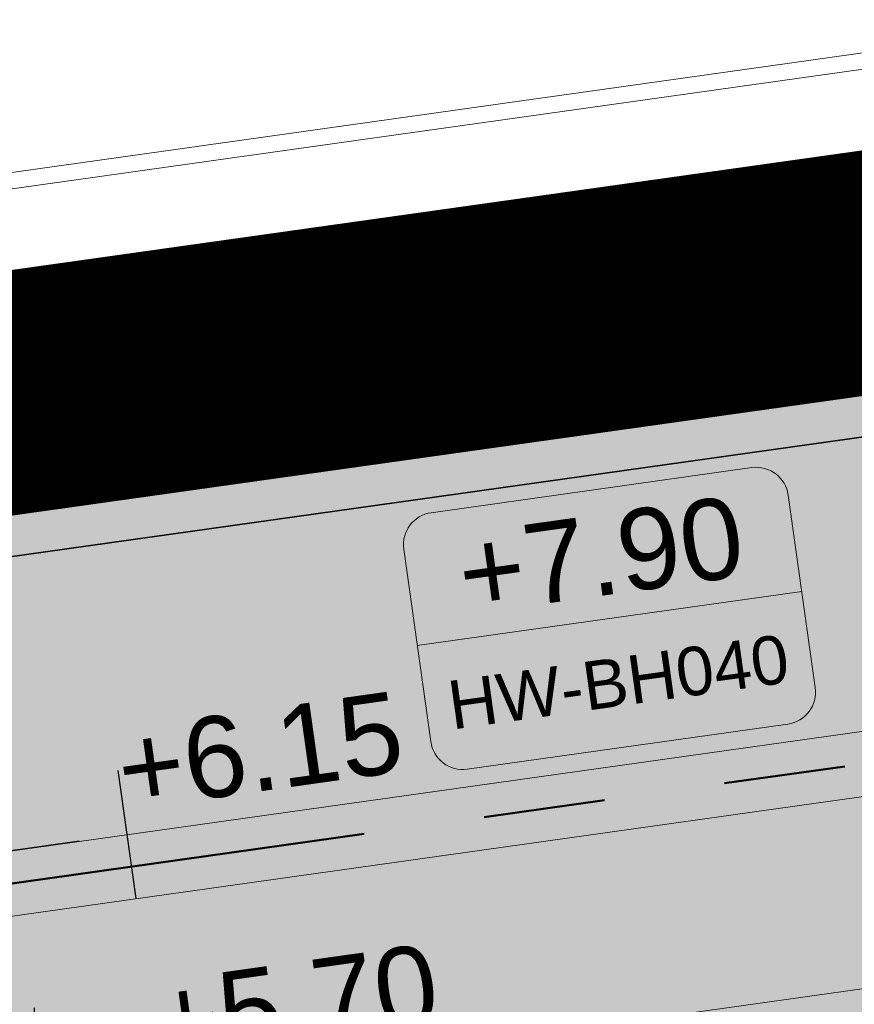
# Model space of a CAD drawing. Extents: x 98477 to 100410, y 398052 to 398969.
# Tile 155 of 256: x 98565.49 to 98570.65, y 398415.04 to 398421.12. Entities that reach past the tile are written whole.
import ezdxf
from ezdxf.enums import TextEntityAlignment as Align

# ---------------------------------------------------------------- set-up
doc = ezdxf.new("R2010")
doc.units = 0
doc.linetypes.add('AL-NUTSTRACE', pattern=[17, 5, -3.5, 0, -3.5, 5])
doc.linetypes.add('RI-RWA', pattern=[8.25, 4.5, -0.75, 0.75, -0.75, 0.75, -0.75])
for name, color, linetype, lineweight in [('N-KO-kantbegrenzing grondwerk', 70, 'Continuous', 25), ('N-KO-kantverharding', 2, 'Continuous', 25), ('N-RI-DWA b.o.b.', 24, 'Continuous', 25), ('N-RI-DWA hoofdriool buiswand', 24, 'Continuous', 13), ('N-RI-RWA b.o.b.', 162, 'Continuous', 25), ('N-RI-RWA hoofdriool', 162, 'RI-RWA', 50), ('N-RI-RWA hoofdriool buiswand', 162, 'Continuous', 13), ('N-RI-RWA putnummer', 162, 'Continuous', 18), ("N-VH-arcering 'MAT' grijs 251", 251, 'Continuous', 18), ('N-VH-arcering printbeton', 8, 'Continuous', 9), ('X-AL-hoogtelijn - Niv 1', 1, 'AL-HOOGTELIJN', 18), ('X-AL-nutstrace VERWERKT', 252, 'AL-NUTSTRACE', 18)]:
    doc.layers.add(name, color=color, linetype=linetype, lineweight=lineweight)
doc.layers.add('X-AL-contourlijnen', color=30, linetype='Continuous', plot=False)
doc.layers.add('X-AL-hulplijn riolering', color=30, linetype='Continuous', plot=False)
doc.styles.add('CS Annotative', font='arial.ttf')
doc.styles.get("Standard").update_dxf_attribs({"font": 'txt.shx'})
doc.linetypes.add('AL-HOOGTELIJN', pattern='A,10,-1.5,["H",Standard,S=0.9,R=0,X=-0.3,Y=-0.45],-1.5,30', length=43)
pattern_1 = [(45, (0, 0), (-0.3535533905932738, 0.3535533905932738), []), (45, (0.35, 0), (-0.3535533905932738, 0.3535533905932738), [0.5000000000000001, -0.2])]

# ---------------------------------------------------------------- blocks, each defined once
blk = doc.blocks.new('*U740')
at = {"layer": 'X-AL-hulplijn riolering', "flags": 128}
for points in [[(11.66642899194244, -0.3800454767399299), (11.10973658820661, 3.581026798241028)], [(2.160922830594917e-18, -3), (2.160922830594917e-18, 3)], [(-3.682726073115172, -2.537228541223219), (-4.239418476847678, 1.423843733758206)], [(9.902680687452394, 1.391731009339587), (-2.177227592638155e-16, -6.180527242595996e-17)], [(0, 0), (-9.902680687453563, -1.391731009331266)]]:
    blk.add_lwpolyline(points, dxfattribs=at)
at = {"layer": 'N-RI-RWA b.o.b.', "linetype": 'Continuous', "style": 'CS Annotative'}
blk.add_attdef('B.o.b.rechts', text='', height=0.5, rotation=7.999999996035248, dxfattribs=at).set_placement((2.221947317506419, 0.7162053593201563), align=Align.MIDDLE_LEFT)
blk.add_attdef('B.o.b.links', text='', height=0.5, rotation=7.999999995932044, dxfattribs=at).set_placement((-0.847883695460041, 0.2847687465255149), align=Align.MIDDLE_RIGHT)
blk = doc.blocks.new('*U553')
at = {"layer": 'X-AL-hulplijn riolering'}
for points in [[(-0.6275572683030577, 0.6275572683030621), (7.682743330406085e-16, 0), (0.6275572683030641, 0.6275572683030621, 0.4142135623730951)], [(3.290701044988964e-15, 0), (-0.6275572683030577, -0.6275572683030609, 0.4142135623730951), (0.6275572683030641, -0.6275572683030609)]]:
    blk.add_hatch(color=256, dxfattribs=at).paths.add_polyline_path(points)
at = {"lineweight": 9}
blk.add_line((20.21046881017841, 8.43138176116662), (32.0936856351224, 10.10145897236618), dxfattribs=at)
blk.add_lwpolyline([(21.75742928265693, 4.609482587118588), (31.66010997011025, 6.001213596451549, 0.414213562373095), (32.51120493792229, 7.130654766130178), (31.67616633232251, 13.07226317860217, 0.414213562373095), (30.54672516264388, 13.92335814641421), (20.64404447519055, 12.53162713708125, 0.414213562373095), (19.79294950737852, 11.40218596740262), (20.6279881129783, 5.460577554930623, 0.414213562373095)], format="xyb", close=True)
at = {"layer": 'X-AL-hulplijn riolering'}
for points in [[(0.7530687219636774, -0.7530687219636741), (-0.7530687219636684, 0.7530687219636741)], [(0.7530687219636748, 0.7530687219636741), (-0.7530687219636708, -0.7530687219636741)]]:
    blk.add_lwpolyline(points, dxfattribs=at)
blk.add_circle((3.290701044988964e-15, 0), 0.8875, dxfattribs=at)
at = {"style": 'CS Annotative'}
for tag, height, p in [('HOOGTE', 2.5, (25.87709250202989, 11.22303832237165)), ('NR', 1.5, (26.42706194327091, 7.309802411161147))]:
    blk.add_attdef(tag, text='', height=height, rotation=7.999999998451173, dxfattribs=at).set_placement(p, align=Align.MIDDLE_CENTER)
blk = doc.blocks.new('*U114')
at = {"layer": 'X-AL-hulplijn riolering', "flags": 128}
for points in [[(-3.090263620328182e-17, -2.999999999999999), (-3.090263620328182e-17, 3.000000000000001)], [(4.239418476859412, -1.423843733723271), (3.682726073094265, 2.537228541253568)], [(9.902680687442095, 1.391731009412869), (-2.507863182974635e-16, 4.110256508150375e-16)], [(-11.1097365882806, -3.58102679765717), (-11.66642899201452, 0.3800454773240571)], [(-3.306355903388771e-17, 4.728309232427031e-16), (-9.902680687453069, -1.391731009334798)]]:
    blk.add_lwpolyline(points, dxfattribs=at)
at = {"layer": 'N-RI-DWA b.o.b.', "linetype": 'Continuous', "style": 'CS Annotative'}
blk.add_attdef('B.o.b.rechts', text='', height=0.5000000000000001, rotation=7.999999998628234, dxfattribs=at).set_placement((0.7365452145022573, 0.5074457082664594), align=Align.MIDDLE_LEFT)
blk.add_attdef('B.o.b.links', text='', height=0.5000000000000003, rotation=7.999999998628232, dxfattribs=at).set_placement((-2.333285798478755, 0.07600909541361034), align=Align.MIDDLE_RIGHT)

msp = doc.modelspace()

# ---------------------------------------------------------------- hatches: boundary and pattern name
at = {"layer": "N-VH-arcering 'MAT' grijs 251"}
h = msp.add_hatch(color=256, dxfattribs=at)
h.dxf.hatch_style = 1
edge = h.paths.add_edge_path()
edge.add_line((98801.70985258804, 398275.5025756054), (98759.07881222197, 398269.5111736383))
edge.add_arc((98758.55691309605, 398273.2246788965), 3.749999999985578, 188.0000000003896, 277.9999999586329, ccw=False)
edge.add_line((98754.84340783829, 398272.7027797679), (98754.7320693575, 398273.4949942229))
edge.add_arc((98759.43584268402, 398274.1560664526), 4.75000000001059, 98.00000000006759, 188.0000000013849, ccw=False)
edge.add_line((98758.77477045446, 398278.859839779), (98802.64364589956, 398285.0252081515))
edge.add_arc((98800.79960231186, 398298.1462600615), 13.24999999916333, 278.0000000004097, 315.3695932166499)
edge.add_arc((98814.32101528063, 398284.7981743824), 5.750000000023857, 97.99999999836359, 135.3695932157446, ccw=False)
edge.add_line((98813.52076995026, 398290.4922157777), (98817.94515990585, 398291.114023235))
edge.add_arc((98818.74540523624, 398285.4199818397), 5.750000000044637, 8.00000000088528, 97.99999999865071, ccw=False)
edge.add_line((98824.43944663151, 398286.2202271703), (98832.12180180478, 398231.5574297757))
edge.add_arc((98824.4472242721, 398230.4788382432), 7.74999999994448, -36.90337989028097, 8.000000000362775, ccw=False)
edge.add_line((98830.64450586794, 398225.8252159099), (98822.02531955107, 398214.3469478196))
edge.add_arc((98828.62242576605, 398209.3930917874), 8.249999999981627, 143.0966201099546, 188.000000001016)
edge.add_line((98820.45271419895, 398208.2449137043), (98820.95212056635, 398204.6914527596))
edge.add_line((98820.95212056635, 398204.6914527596), (98824.98814049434, 398175.9736787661))
edge.add_line((98824.98814049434, 398175.9736787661), (98826.34507822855, 398166.3185650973))
edge.add_arc((98829.56344945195, 398166.7708776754), 3.249999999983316, 187.9999999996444, 277.9999999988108)
edge.add_line((98830.01576203, 398163.552506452), (98845.49611657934, 398165.7281284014))
edge.add_line((98845.49611657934, 398165.7281284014), (98850.05134969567, 398166.3683246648))
edge.add_line((98850.05134969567, 398166.3683246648), (98871.26042709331, 398169.349066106))
edge.add_line((98871.26042709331, 398169.349066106), (98879.77673248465, 398170.5459547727))
edge.add_line((98879.77673248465, 398170.5459547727), (98895.91810200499, 398172.8144763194))
edge.add_line((98895.91810200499, 398172.8144763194), (98895.01347684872, 398179.2512187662))
edge.add_line((98895.01347684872, 398179.2512187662), (98835.84495974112, 398170.9356259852))
edge.add_arc((98835.18388751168, 398175.6393993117), 4.749999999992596, 188.0000000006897, 277.9999999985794, ccw=False)
edge.add_line((98830.48011418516, 398174.9783270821), (98825.97718274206, 398207.0183491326))
edge.add_arc((98833.65176027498, 398208.096940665), 7.750000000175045, 143.0966201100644, 188.0000000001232, ccw=False)
edge.add_line((98827.4544786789, 398212.7505629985), (98836.07366499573, 398224.2288310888))
edge.add_arc((98829.47655878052, 398229.1826871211), 8.250000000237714, 323.096620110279, 367.9999999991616)
edge.add_line((98837.64627034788, 398230.3308652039), (98837.34238794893, 398232.4931008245))
edge.add_line((98837.34238794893, 398232.4931008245), (98837.34238780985, 398232.493100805))
edge.add_line((98837.34238780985, 398232.493100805), (98829.68786739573, 398286.9578446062))
edge.add_arc((98835.38190879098, 398287.7580899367), 5.749999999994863, 97.99999999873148, 188.0000000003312, ccw=False)
edge.add_line((98834.58166346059, 398293.452131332), (98882.50500414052, 398300.1873176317))
edge.add_arc((98883.61838894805, 398292.2651730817), 8.000000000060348, 11.632034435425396, 97.9999999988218, ccw=False)
edge.add_line((98891.45409032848, 398293.8781776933), (98890.9995, 398296.0865))
edge.add_line((98890.9995, 398296.0865), (98889.023, 398305.688))
edge.add_line((98889.023, 398305.688), (98888.557, 398307.974))
edge.add_line((98888.557, 398307.974), (98887.38477368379, 398314.7597044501))
edge.add_arc((98879.50153614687, 398313.3978799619), 8.00000000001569, -82.00000000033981, 9.801079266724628, ccw=False)
edge.add_line((98880.6149209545, 398305.475735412), (98872.94460748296, 398304.3977431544))
edge.add_arc((98872.42270835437, 398308.1112484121), 3.749999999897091, 189.4265010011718, 278.00000000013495, ccw=False)
edge.add_arc((92946.7354543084, 397324.3039467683), 6003.049999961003, 9.42650100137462, 10.61166010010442)
edge.add_line((98847.1206531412, 398429.7738954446), (98842.31285519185, 398429.0982035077))
edge.add_arc((92946.7354539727, 397324.3039467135), 5998.200000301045, 9.428546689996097, 10.613773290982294, ccw=False)
edge.add_arc((98860.08948650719, 398306.4687901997), 3.840166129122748, -81.43407539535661, 6.657381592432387, ccw=False)
edge.add_line((98860.66146879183, 398302.6714605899), (98847.18483033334, 398300.7774425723))
edge.add_line((98847.18483033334, 398300.7774425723), (98842.62959721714, 398300.1372463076))
edge.add_line((98842.62959721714, 398300.1372463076), (98820.15051205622, 398296.9780169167))
edge.add_arc((98819.35026672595, 398302.672058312), 5.749999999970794, 187.9999999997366, 277.99999999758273, ccw=False)
edge.add_line((98813.65622533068, 398301.8718129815), (98812.30624625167, 398311.4774132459))
edge.add_line((98812.30624625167, 398311.4774132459), (98811.1093575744, 398319.9937186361))
edge.add_line((98811.1093575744, 398319.9937186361), (98809.24443803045, 398333.2633107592))
edge.add_line((98809.24443803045, 398333.2633107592), (98808.67382831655, 398337.3234098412))
edge.add_line((98808.67382831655, 398337.3234098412), (98807.71353391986, 398344.1562595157))
edge.add_line((98807.71353391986, 398344.1562595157), (98807.70657526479, 398344.2057729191))
edge.add_line((98807.70657526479, 398344.2057729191), (98811.66764753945, 398344.7624653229))
edge.add_line((98811.66764753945, 398344.7624653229), (98829.49247277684, 398347.2675811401))
edge.add_line((98829.49247277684, 398347.2675811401), (98831.96814294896, 398347.6155138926))
edge.add_line((98831.96814294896, 398347.6155138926), (98831.06351779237, 398354.0522563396))
edge.add_line((98831.06351779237, 398354.0522563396), (98828.58784762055, 398353.704323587))
edge.add_line((98828.58784762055, 398353.704323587), (98810.76302238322, 398351.1992077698))
edge.add_line((98810.76302238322, 398351.1992077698), (98806.80195010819, 398350.6425153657))
edge.add_line((98806.80195010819, 398350.6425153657), (98806.79499145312, 398350.6920287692))
edge.add_line((98806.79499145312, 398350.6920287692), (98805.14616655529, 398362.4240275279))
edge.add_line((98805.14616655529, 398362.4240275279), (98805.04836903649, 398363.119893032))
edge.add_line((98805.04836903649, 398363.119893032), (98803.99065346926, 398370.6459303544))
edge.add_line((98803.99065346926, 398370.6459303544), (98802.48758397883, 398381.3408254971))
edge.add_line((98802.48758397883, 398381.3408254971), (98801.4298684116, 398388.8668628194))
edge.add_line((98801.4298684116, 398388.8668628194), (98799.92679892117, 398399.561757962))
edge.add_line((98799.92679892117, 398399.561757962), (98798.86908335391, 398407.0877952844))
edge.add_line((98798.86908335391, 398407.0877952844), (98797.36601386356, 398417.7826904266))
edge.add_line((98797.36601386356, 398417.7826904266), (98796.79540414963, 398421.8427895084))
edge.add_line((98796.79540414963, 398421.8427895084), (98795.88382033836, 398428.3290453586))
edge.add_line((98795.88382033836, 398428.3290453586), (98795.87686168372, 398428.3785587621))
edge.add_line((98795.87686168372, 398428.3785587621), (98799.83793395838, 398428.9352511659))
edge.add_line((98799.83793395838, 398428.9352511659), (98817.66275919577, 398431.4403669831))
edge.add_line((98817.66275919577, 398431.4403669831), (98820.13842936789, 398431.7882997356))
edge.add_line((98820.13842936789, 398431.7882997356), (98819.2338042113, 398438.2250421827))
edge.add_line((98819.2338042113, 398438.2250421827), (98816.75813403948, 398437.87710943))
edge.add_line((98816.75813403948, 398437.87710943), (98798.93330880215, 398435.3719936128))
edge.add_line((98798.93330880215, 398435.3719936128), (98794.9722365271, 398434.8153012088))
edge.add_line((98794.9722365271, 398434.8153012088), (98794.96527787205, 398434.8648146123))
edge.add_line((98794.96527787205, 398434.8648146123), (98793.37870452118, 398446.1538705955))
edge.add_line((98793.37870452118, 398446.1538705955), (98792.73850825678, 398450.7091037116))
edge.add_line((98792.73850825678, 398450.7091037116), (98789.33816684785, 398474.9037900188))
edge.add_line((98789.33816684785, 398474.9037900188), (98783.89169246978, 398474.1383379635))
edge.add_line((98783.89169246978, 398474.1383379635), (98786.76317609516, 398453.7066703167))
edge.add_arc((98782.05940276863, 398453.0455980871), 4.750000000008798, -82.0000000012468, 7.999999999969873, ccw=False)
edge.add_line((98782.72047499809, 398448.3418247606), (98773.11487473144, 398446.9918456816))
edge.add_line((98773.11487473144, 398446.9918456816), (98764.5985693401, 398445.7949570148))
edge.add_line((98764.5985693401, 398445.7949570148), (98743.40683266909, 398442.8166526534))
edge.add_line((98743.40683266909, 398442.8166526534), (98734.89052727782, 398441.6197639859))
edge.add_line((98734.89052727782, 398441.6197639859), (98611.80020633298, 398424.3205475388))
edge.add_line((98611.80020633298, 398424.3205475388), (98607.65702311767, 398453.8008279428))
edge.add_arc((98611.6373665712, 398454.1216500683), 3.993251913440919, 101.39182936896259, 184.6081706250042, ccw=False)
edge.add_line((98610.84862924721, 398458.0362323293), (98611.83889731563, 398458.1754054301))
edge.add_line((98611.83889731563, 398458.1754054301), (98639.5664032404, 398462.0722522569))
edge.add_line((98639.5664032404, 398462.0722522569), (98641.54693937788, 398462.3505984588))
edge.add_line((98641.54693937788, 398462.3505984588), (98659.37176461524, 398464.8557142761))
edge.add_line((98659.37176461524, 398464.8557142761), (98661.84743478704, 398465.2036470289))
edge.add_line((98661.84743478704, 398465.2036470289), (98660.94280963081, 398471.6403894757))
edge.add_line((98660.94280963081, 398471.6403894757), (98649.90132066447, 398470.0886093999))
edge.add_line((98649.90132066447, 398470.0886093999), (98624.64948491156, 398466.5396953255))
edge.add_line((98624.64948491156, 398466.5396953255), (98622.66894877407, 398466.2613491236))
edge.add_line((98622.66894877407, 398466.2613491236), (98604.84412353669, 398463.7562333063))
edge.add_line((98604.84412353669, 398463.7562333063), (98602.86358739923, 398463.4778871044))
edge.add_line((98602.86358739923, 398463.4778871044), (98594.9414428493, 398462.3645022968))
edge.add_line((98594.9414428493, 398462.3645022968), (98576.27488975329, 398459.7410893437))
edge.add_line((98576.27488975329, 398459.7410893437), (98577.17951490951, 398453.3043468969))
edge.add_line((98577.17951490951, 398453.3043468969), (98578.1697829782, 398453.4435199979))
edge.add_line((98578.1697829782, 398453.4435199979), (98598.47059208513, 398456.2943364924))
edge.add_arc((98598.79151287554, 398452.3139562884), 3.993296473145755, 11.424909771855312, 94.60953932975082, ccw=False)
edge.add_line((98602.70568277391, 398453.1049624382), (98606.84886598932, 398423.6246820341))
edge.add_line((98606.84886598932, 398423.6246820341), (98548.81915716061, 398415.4691383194))
edge.add_arc((98548.15808493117, 398420.172911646), 4.750000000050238, 188.0000000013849, 277.99999999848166, ccw=False)
edge.add_line((98543.45431160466, 398419.5118394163), (98539.76818545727, 398445.7399897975))
edge.add_line((98539.76818545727, 398445.7399897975), (98538.97597100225, 398445.6286513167))
edge.add_line((98538.97597100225, 398445.6286513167), (98538.73241807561, 398447.361620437))
edge.add_line((98538.73241807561, 398447.361620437), (98534.77134580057, 398446.8049280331))
edge.add_line((98534.77134580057, 398446.8049280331), (98536.52992450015, 398434.2919904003))
edge.add_line((98536.52992450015, 398434.2919904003), (98537.17012076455, 398429.7367572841))
edge.add_line((98537.17012076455, 398429.7367572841), (98538.39484405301, 398421.0223982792))
edge.add_line((98538.39484405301, 398421.0223982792), (98539.03504031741, 398416.467165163))
edge.add_line((98539.03504031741, 398416.467165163), (98541.02521566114, 398402.30633178))
edge.add_line((98541.02521566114, 398402.30633178), (98541.66541192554, 398397.7510986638))
edge.add_line((98541.66541192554, 398397.7510986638), (98543.65558726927, 398383.5902652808))
edge.add_line((98543.65558726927, 398383.5902652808), (98544.29578353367, 398379.0350321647))
edge.add_line((98544.29578353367, 398379.0350321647), (98545.60401068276, 398369.7265123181))
edge.add_arc((98543.87104156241, 398369.4829593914), 1.750000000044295, -82.00000000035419, 7.99999999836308, ccw=False)
edge.add_line((98544.11459448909, 398367.7499902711), (98522.47723718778, 398364.7090580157))
edge.add_line((98522.47723718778, 398364.7090580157), (98523.21485462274, 398359.4606372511))
edge.add_line((98523.21485462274, 398359.4606372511), (98545.05026553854, 398362.5294041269))
edge.add_line((98545.05026553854, 398362.5294041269), (98549.60549865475, 398363.1696003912))
edge.add_line((98549.60549865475, 398363.1696003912), (98564.16243926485, 398365.2154449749))
edge.add_arc((98564.82351149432, 398360.5116716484), 4.749999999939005, 8.000000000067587, 97.99999999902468, ccw=False)
edge.add_line((98569.5272848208, 398361.172743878), (98576.49985717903, 398311.5603136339))
edge.add_arc((98571.7960838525, 398310.8992414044), 4.749999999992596, -82.0000000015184, 7.999999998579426, ccw=False)
edge.add_line((98572.45715608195, 398306.1954680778), (98563.84182388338, 398304.9846620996))
edge.add_line((98563.84182388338, 398304.9846620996), (98559.28659076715, 398304.3444658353))
edge.add_line((98559.28659076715, 398304.3444658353), (98541.0161448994, 398301.7767221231))
edge.add_line((98541.0161448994, 398301.7767221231), (98541.7537623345, 398296.5283013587))
edge.add_line((98541.7537623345, 398296.5283013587), (98553.88454617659, 398298.2331718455))
edge.add_arc((98554.12809910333, 398296.5002027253), 1.749999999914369, 7.999999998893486, 98.0000000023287, ccw=False)
edge.add_line((98555.86106822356, 398296.7437556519), (98557.35022040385, 398286.1478873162))
edge.add_line((98557.35022040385, 398286.1478873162), (98557.99041666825, 398281.5926542))
edge.add_line((98557.99041666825, 398281.5926542), (98560.13368242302, 398266.3425259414))
edge.add_line((98560.13368242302, 398266.3425259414), (98560.77387868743, 398261.7872928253))
edge.add_line((98560.77387868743, 398261.7872928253), (98562.9171444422, 398246.5371645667))
edge.add_line((98562.9171444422, 398246.5371645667), (98563.5573407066, 398241.9819314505))
edge.add_line((98563.5573407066, 398241.9819314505), (98565.70060646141, 398226.7318031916))
edge.add_line((98565.70060646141, 398226.7318031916), (98566.34080272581, 398222.1765700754))
edge.add_line((98566.34080272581, 398222.1765700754), (98567.56552601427, 398213.4622110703))
edge.add_line((98567.56552601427, 398213.4622110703), (98568.20572227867, 398208.9069779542))
edge.add_line((98568.20572227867, 398208.9069779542), (98576.53105717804, 398149.6691420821))
edge.add_line((98576.53105717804, 398149.6691420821), (98576.55610833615, 398149.4908938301))
edge.add_line((98576.55610833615, 398149.4908938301), (98535.4599834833, 398143.7152101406))
edge.add_line((98535.4599834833, 398143.7152101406), (98536.3465161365, 398137.4072025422))
edge.add_line((98536.3465161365, 398137.4072025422), (98537.33678420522, 398137.5463756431))
edge.add_line((98537.33678420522, 398137.5463756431), (98577.44264098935, 398143.1828862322))
edge.add_line((98577.44264098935, 398143.1828862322), (98578.76478544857, 398133.7753395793))
edge.add_line((98578.76478544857, 398133.7753395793), (98538.65892866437, 398128.1388289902))
edge.add_line((98538.65892866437, 398128.1388289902), (98537.66866059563, 398127.9996558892))
edge.add_line((98537.66866059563, 398127.9996558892), (98538.57328575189, 398121.5629134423))
edge.add_line((98538.57328575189, 398121.5629134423), (98579.66941060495, 398127.3385971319))
edge.add_line((98579.66941060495, 398127.3385971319), (98579.67636925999, 398127.2890837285))
edge.add_line((98579.67636925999, 398127.2890837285), (98580.7660946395, 398119.5352847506))
edge.add_line((98580.7660946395, 398119.5352847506), (98582.57534495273, 398106.6617998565))
edge.add_line((98582.57534495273, 398106.6617998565), (98583.06245080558, 398103.1958616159))
edge.add_line((98583.06245080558, 398103.1958616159), (98584.87170111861, 398090.3223767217))
edge.add_line((98584.87170111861, 398090.3223767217), (98585.35880697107, 398086.8564384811))
edge.add_line((98585.35880697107, 398086.8564384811), (98587.16805728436, 398073.9829535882))
edge.add_line((98587.16805728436, 398073.9829535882), (98588.14928671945, 398067.0011433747))
edge.add_arc((98585.92118356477, 398066.6880038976), 2.249999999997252, -71.05267843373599, 7.999999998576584, ccw=False)
edge.add_line((98586.6517556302, 398064.5599145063), (98587.08769329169, 398064.7095716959))
edge.add_line((98587.08769329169, 398064.7095716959), (98595.76511800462, 398067.6885274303))
edge.add_line((98595.76511800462, 398067.6885274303), (98596.09256923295, 398067.8009412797))
edge.add_arc((98595.36199716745, 398069.9290306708), 2.249999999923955, 187.9999999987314, 288.947321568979, ccw=False)
edge.add_line((98593.13389401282, 398069.6158911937), (98582.46560133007, 398145.5247379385))
edge.add_arc((98587.16937465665, 398146.1858101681), 4.750000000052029, 98.00000000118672, 187.9999999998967, ccw=False)
edge.add_line((98586.50830242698, 398150.8895834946), (98609.06670264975, 398154.0599598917))
edge.add_line((98609.06670264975, 398154.0599598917), (98621.30783352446, 398156.2004915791))
edge.add_line((98621.30783352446, 398156.2004915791), (98618.71337939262, 398174.6609919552))
edge.add_line((98618.71337939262, 398174.6609919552), (98600.88855415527, 398172.155876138))
edge.add_line((98600.88855415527, 398172.155876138), (98602.70587460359, 398159.2249692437))
edge.add_line((98602.70587460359, 398159.2249692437), (98585.67326382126, 398156.8311919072))
edge.add_arc((98585.08617653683, 398161.633146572), 4.837710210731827, 189.0296070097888, 276.97039299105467, ccw=False)
edge.add_line((98580.30841826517, 398160.8738930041), (98573.6350680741, 398208.3572469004))
edge.add_line((98573.6350680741, 398208.3572469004), (98572.71652560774, 398214.8930161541))
edge.add_line((98572.71652560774, 398214.8930161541), (98570.01656744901, 398234.1042166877))
edge.add_line((98570.01656744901, 398234.1042166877), (98569.09802498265, 398240.6399859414))
edge.add_line((98569.09802498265, 398240.6399859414), (98568.63179509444, 398243.9573839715))
edge.add_line((98568.63179509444, 398243.9573839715), (98568.16556520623, 398247.2747820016))
edge.add_arc((98572.86933853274, 398247.9358542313), 4.74999999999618, 98.00000000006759, 188.0000000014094, ccw=False)
edge.add_line((98572.20826630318, 398252.6396275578), (98597.85620928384, 398256.2442108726))
edge.add_line((98597.85620928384, 398256.2442108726), (98604.39197853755, 398257.1627533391))
edge.add_line((98604.39197853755, 398257.1627533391), (98619.64210679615, 398259.3060190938))
edge.add_line((98619.64210679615, 398259.3060190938), (98626.17787604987, 398260.2245615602))
edge.add_line((98626.17787604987, 398260.2245615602), (98639.44746817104, 398262.089481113))
edge.add_line((98639.44746817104, 398262.089481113), (98639.4969815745, 398262.096439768))
edge.add_line((98639.4969815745, 398262.096439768), (98640.05367397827, 398258.1353674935))
edge.add_line((98640.05367397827, 398258.1353674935), (98641.8629242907, 398245.2618825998))
edge.add_line((98641.8629242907, 398245.2618825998), (98642.14127049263, 398243.2813464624))
edge.add_line((98642.14127049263, 398243.2813464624), (98643.25465530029, 398235.3592019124))
edge.add_line((98643.25465530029, 398235.3592019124), (98644.5767997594, 398225.9516552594))
edge.add_line((98644.5767997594, 398225.9516552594), (98646.03811731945, 398215.5538405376))
edge.add_line((98646.03811731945, 398215.5538405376), (98646.38605007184, 398213.0781703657))
edge.add_line((98646.38605007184, 398213.0781703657), (98652.82279251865, 398213.9827955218))
edge.add_line((98652.82279251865, 398213.9827955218), (98652.47485976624, 398216.4584656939))
edge.add_line((98652.47485976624, 398216.4584656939), (98651.70940771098, 398221.904940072))
edge.add_line((98651.70940771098, 398221.904940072), (98651.43106150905, 398223.8854762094))
edge.add_line((98651.43106150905, 398223.8854762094), (98649.62181119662, 398236.758961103))
edge.add_line((98649.62181119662, 398236.758961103), (98649.34346499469, 398238.7394972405))
edge.add_line((98649.34346499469, 398238.7394972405), (98646.49041642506, 398259.0399926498))
edge.add_line((98646.49041642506, 398259.0399926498), (98645.93372402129, 398263.0010649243))
edge.add_line((98645.93372402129, 398263.0010649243), (98645.98323742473, 398263.0080235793))
edge.add_line((98645.98323742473, 398263.0080235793), (98654.39783815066, 398264.1906185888))
edge.add_line((98654.39783815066, 398264.1906185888), (98722.62535253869, 398273.7793704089))
edge.add_line((98722.62535253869, 398273.7793704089), (98731.14165792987, 398274.9762590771))
edge.add_line((98731.14165792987, 398274.9762590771), (98743.97026282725, 398276.7792019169))
edge.add_arc((98744.55735011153, 398271.9772472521), 4.837710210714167, 9.02960700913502, 96.9703929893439, ccw=False)
edge.add_line((98749.33510838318, 398272.73650082), (98750.7268393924, 398262.8338201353))
edge.add_line((98750.7268393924, 398262.8338201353), (98752.41029510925, 398263.0704144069))
edge.add_line((98752.41029510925, 398263.0704144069), (98756.96552822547, 398263.7106106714))
edge.add_line((98756.96552822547, 398263.7106106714), (98772.21565648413, 398265.8538764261))
edge.add_line((98772.21565648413, 398265.8538764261), (98776.77088960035, 398266.4940726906))
edge.add_line((98776.77088960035, 398266.4940726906), (98795.98209013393, 398269.1940308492))
edge.add_line((98795.98209013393, 398269.1940308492), (98800.53732325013, 398269.8342271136))
edge.add_line((98800.53732325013, 398269.8342271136), (98802.46834598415, 398270.1056146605))
edge.add_line((98802.46834598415, 398270.1056146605), (98801.70985258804, 398275.5025756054))
edge = h.paths.add_edge_path(flags=16)
edge.add_line((98744.0622075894, 398333.4636472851), (98751.98435213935, 398334.5770320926))
edge.add_line((98751.98435213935, 398334.5770320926), (98753.96600319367, 398334.8555349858))
edge.add_line((98753.96600319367, 398334.8555349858), (98764.36270300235, 398336.316695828))
edge.add_line((98764.36270300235, 398336.316695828), (98764.36270299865, 398336.3166958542))
edge.add_line((98764.36270299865, 398336.3166958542), (98766.34323913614, 398336.5950420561))
edge.add_line((98766.34323913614, 398336.5950420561), (98774.26538368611, 398337.7084268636))
edge.add_line((98774.26538368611, 398337.7084268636), (98774.24729118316, 398337.8371617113))
edge.add_line((98774.24729118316, 398337.8371617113), (98802.48973650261, 398341.8063785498))
edge.add_line((98802.48973650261, 398341.8063785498), (98803.0185942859, 398338.0433598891))
edge.add_line((98803.0185942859, 398338.0433598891), (98808.47417984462, 398299.2248515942))
edge.add_arc((98800.79960231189, 398298.1462600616), 7.750000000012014, -82.00000000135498, 8.000000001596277, ccw=False)
edge.add_line((98801.87819384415, 398290.4716825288), (98771.96746476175, 398286.2680036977))
edge.add_line((98771.96746476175, 398286.2680036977), (98767.41223164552, 398285.6278074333))
edge.add_line((98767.41223164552, 398285.6278074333), (98755.13290759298, 398283.9020609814))
edge.add_line((98755.13290759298, 398283.9020609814), (98746.61660220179, 398282.7051723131))
edge.add_line((98746.61660220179, 398282.7051723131), (98730.37620587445, 398280.4227334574))
edge.add_line((98730.37620587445, 398280.4227334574), (98721.85990048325, 398279.2258447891))
edge.add_line((98721.85990048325, 398279.2258447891), (98654.3282516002, 398269.7348904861))
edge.add_arc((98653.66717937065, 398274.4386638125), 4.749999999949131, 187.9999999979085, 277.9999999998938, ccw=False)
edge.add_line((98648.96340604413, 398273.7775915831), (98644.1340994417, 398308.1398935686))
edge.add_line((98644.1340994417, 398308.1398935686), (98642.93721077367, 398316.6561989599))
edge.add_line((98642.93721077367, 398316.6561989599), (98640.29988051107, 398335.4217788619))
edge.add_line((98640.29988051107, 398335.4217788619), (98638.12129075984, 398335.1155980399))
edge.add_line((98638.12129075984, 398335.1155980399), (98637.23004949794, 398334.990342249))
edge.add_line((98637.23004949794, 398334.990342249), (98635.05145974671, 398334.6841614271))
edge.add_line((98635.05145974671, 398334.6841614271), (98635.74036659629, 398329.7823344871))
edge.add_line((98635.74036659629, 398329.7823344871), (98636.93725526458, 398321.266029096))
edge.add_line((98636.93725526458, 398321.266029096), (98638.384655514, 398310.967241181))
edge.add_line((98638.384655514, 398310.967241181), (98639.02485177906, 398306.4120080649))
edge.add_line((98639.02485177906, 398306.4120080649), (98641.16811753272, 398291.1618798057))
edge.add_line((98641.16811753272, 398291.1618798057), (98642.36500620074, 398282.6455744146))
edge.add_line((98642.36500620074, 398282.6455744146), (98643.71498527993, 398273.0399741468))
edge.add_arc((98639.01121195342, 398272.3789019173), 4.749999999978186, -82.00000000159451, 7.999999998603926, ccw=False)
edge.add_line((98639.67228418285, 398267.6751285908), (98619.32227537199, 398264.8151213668))
edge.add_line((98619.32227537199, 398264.8151213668), (98614.27190822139, 398264.1053385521))
edge.add_line((98614.27190822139, 398264.1053385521), (98593.92189940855, 398261.2453313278))
edge.add_arc((98593.26082717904, 398265.9491046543), 4.750000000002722, 188.0000000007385, 277.9999999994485, ccw=False)
edge.add_line((98588.55705385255, 398265.2880324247), (98581.77932383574, 398313.5140873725))
edge.add_line((98581.77932383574, 398313.5140873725), (98580.58243516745, 398322.0303927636))
edge.add_line((98580.58243516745, 398322.0303927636), (98575.23122943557, 398360.1062000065))
edge.add_line((98575.23122943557, 398360.1062000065), (98574.59103317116, 398364.6614331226))
edge.add_line((98574.59103317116, 398364.6614331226), (98572.66348572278, 398378.3766458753))
edge.add_line((98572.66348572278, 398378.3766458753), (98571.18825085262, 398388.8734874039))
edge.add_line((98571.18825085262, 398388.8734874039), (98568.51612731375, 398407.8866343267))
edge.add_arc((98573.21990064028, 398408.5477065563), 4.750000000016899, 97.9999999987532, 188.0000000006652, ccw=False)
edge.add_line((98572.55882841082, 398413.2514798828), (98607.11918401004, 398418.1086211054))
edge.add_line((98607.11918401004, 398418.1086211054), (98607.61431804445, 398418.1782076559))
edge.add_line((98607.61431804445, 398418.1782076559), (98611.58353488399, 398389.9357623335))
edge.add_line((98611.58353488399, 398389.9357623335), (98611.454800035, 398389.9176698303))
edge.add_line((98611.454800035, 398389.9176698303), (98613.2640503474, 398377.0441849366))
edge.add_line((98613.2640503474, 398377.0441849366), (98613.33363689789, 398376.5490509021))
edge.add_line((98613.33363689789, 398376.5490509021), (98626.20712179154, 398378.3583012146))
edge.add_line((98626.20712179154, 398378.3583012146), (98628.18765792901, 398378.6366474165))
edge.add_line((98628.18765792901, 398378.6366474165), (98636.10980247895, 398379.7500322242))
edge.add_line((98636.10980247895, 398379.7500322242), (98648.36932117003, 398381.4729952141))
edge.add_line((98648.36932117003, 398381.4729952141), (98647.4646960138, 398387.9097376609))
edge.add_line((98647.4646960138, 398387.9097376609), (98634.59121112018, 398386.1004873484))
edge.add_line((98634.59121112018, 398386.1004873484), (98632.49184281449, 398385.8054403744))
edge.add_line((98632.49184281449, 398385.8054403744), (98619.73719008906, 398384.0128908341))
edge.add_line((98619.73719008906, 398384.0128908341), (98617.50908693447, 398383.6997513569))
edge.add_line((98617.50908693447, 398383.6997513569), (98612.56565838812, 398418.8740731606))
edge.add_line((98612.56565838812, 398418.8740731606), (98613.06079242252, 398418.943659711))
edge.add_line((98613.06079242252, 398418.943659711), (98667.57504960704, 398426.6051389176))
edge.add_line((98667.57504960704, 398426.6051389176), (98722.08930679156, 398434.2666181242))
edge.add_line((98722.08930679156, 398434.2666181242), (98726.14940587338, 398434.8372278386))
edge.add_line((98726.14940587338, 398434.8372278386), (98759.42241298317, 398439.51344403))
edge.add_line((98759.42241298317, 398439.51344403), (98763.48251206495, 398440.084053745))
edge.add_line((98763.48251206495, 398440.084053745), (98783.48592705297, 398442.8953503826))
edge.add_arc((98784.14699928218, 398438.191577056), 4.750000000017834, 8.000000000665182, 97.99999999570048, ccw=False)
edge.add_line((98788.85077260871, 398438.8526492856), (98795.6145853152, 398390.7256211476))
edge.add_arc((98790.91081198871, 398390.064548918), 4.749999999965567, -82.00000000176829, 8.000000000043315, ccw=False)
edge.add_line((98791.57188421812, 398385.3607755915), (98787.36324492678, 398384.7692899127))
edge.add_line((98787.36324492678, 398384.7692899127), (98774.48976003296, 398382.9600396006))
edge.add_line((98774.48976003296, 398382.9600396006), (98766.12199485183, 398381.7840268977))
edge.add_line((98766.12199485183, 398381.7840268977), (98766.07248144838, 398381.7770682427))
edge.add_line((98766.07248144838, 398381.7770682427), (98764.94517930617, 398389.7982395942))
edge.add_line((98764.94517930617, 398389.7982395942), (98762.09213076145, 398410.0987350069))
edge.add_line((98762.09213076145, 398410.0987350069), (98761.95295766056, 398411.0890030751))
edge.add_line((98761.95295766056, 398411.0890030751), (98755.5162152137, 398410.1843779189))
edge.add_line((98755.5162152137, 398410.1843779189), (98755.65538831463, 398409.1941098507))
edge.add_line((98755.65538831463, 398409.1941098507), (98758.50843688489, 398388.893614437))
edge.add_line((98758.50843688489, 398388.893614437), (98759.63573900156, 398380.8724430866))
edge.add_line((98759.63573900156, 398380.8724430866), (98759.5862255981, 398380.8654844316))
edge.add_line((98759.5862255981, 398380.8654844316), (98748.79230364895, 398379.3484976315))
edge.add_line((98748.79230364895, 398379.3484976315), (98744.23707053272, 398378.7083013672))
edge.add_line((98744.23707053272, 398378.7083013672), (98741.31577972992, 398378.2977407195))
edge.add_line((98741.31577972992, 398378.2977407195), (98735.86930535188, 398377.532288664))
edge.add_line((98735.86930535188, 398377.532288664), (98732.94801454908, 398377.1217280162))
edge.add_line((98732.94801454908, 398377.1217280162), (98728.39278143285, 398376.4815317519))
edge.add_line((98728.39278143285, 398376.4815317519), (98718.31915239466, 398375.0657755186))
edge.add_arc((98720.44154218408, 398359.9641874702), 15.25000000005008, 97.9999999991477, 128.0000000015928)
edge.add_line((98711.052704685, 398371.9813514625), (98707.24934533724, 398369.0098414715))
edge.add_line((98707.24934533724, 398369.0098414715), (98710.51235115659, 398364.8333844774))
edge.add_line((98710.51235115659, 398364.8333844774), (98713.62044188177, 398367.261691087))
edge.add_arc((98721.25410813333, 398357.3241039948), 12.53110121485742, 99.37790491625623, 127.53006232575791, ccw=False)
edge.add_line((98719.21222162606, 398369.6877279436), (98728.55711414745, 398371.001066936))
edge.add_line((98728.55711414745, 398371.001066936), (98733.11234726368, 398371.6412632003))
edge.add_line((98733.11234726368, 398371.6412632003), (98743.90626921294, 398373.1582500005))
edge.add_line((98743.90626921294, 398373.1582500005), (98752.42257460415, 398374.3551386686))
edge.add_line((98752.42257460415, 398374.3551386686), (98763.21649655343, 398375.8721254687))
edge.add_line((98763.21649655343, 398375.8721254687), (98767.77172966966, 398376.512321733))
edge.add_line((98767.77172966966, 398376.512321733), (98793.32064568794, 398380.102987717))
edge.add_arc((98793.7681908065, 398376.2908113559), 3.838357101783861, 9.304190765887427, 96.69580920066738, ccw=False)
edge.add_line((98797.55605007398, 398376.9113815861), (98799.60189465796, 398362.3544409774))
edge.add_line((98799.60189465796, 398362.3544409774), (98801.64078058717, 398347.8470137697))
edge.add_line((98801.64078058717, 398347.8470137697), (98801.71036713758, 398347.3518797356))
edge.add_line((98801.71036713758, 398347.3518797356), (98773.46792181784, 398343.3826628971))
edge.add_line((98773.46792181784, 398343.3826628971), (98773.36075853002, 398344.1451693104))
edge.add_line((98773.36075853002, 398344.1451693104), (98770.8850883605, 398343.7972365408))
edge.add_line((98770.8850883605, 398343.7972365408), (98758.01160346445, 398341.9879862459))
edge.add_line((98758.01160346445, 398341.9879862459), (98756.03106732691, 398341.7096400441))
edge.add_line((98756.03106732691, 398341.7096400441), (98743.15758242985, 398339.900389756))
edge.add_line((98743.15758242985, 398339.900389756), (98743.15758243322, 398339.9003897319))
edge.add_line((98743.15758243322, 398339.9003897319), (98742.16731436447, 398339.761216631))
edge.add_line((98742.16731436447, 398339.761216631), (98743.07193952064, 398333.3244741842))
edge.add_line((98743.07193952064, 398333.3244741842), (98744.0622075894, 398333.4636472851))
edge = h.paths.add_edge_path(flags=16)
edge.add_line((98545.99047331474, 398402.9031704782), (98545.73996173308, 398404.6856530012))
edge.add_arc((98550.44373505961, 398405.3467252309), 4.750000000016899, 98.00000000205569, 188.0000000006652, ccw=False)
edge.add_line((98549.78266282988, 398410.0504985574), (98557.70480737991, 398411.1638833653))
edge.add_arc((98558.36587960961, 398406.4601100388), 4.750000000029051, 8.000000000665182, 98.00000000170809, ccw=False)
edge.add_line((98563.06965293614, 398407.1211822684), (98563.35495779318, 398405.0911327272))
edge.add_line((98563.35495779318, 398405.0911327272), (98565.09462155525, 398392.7127818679))
edge.add_line((98565.09462155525, 398392.7127818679), (98565.44255430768, 398390.237111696))
edge.add_line((98565.44255430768, 398390.237111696), (98567.18221806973, 398377.8587608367))
edge.add_line((98567.18221806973, 398377.8587608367), (98567.46752292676, 398375.8287112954))
edge.add_arc((98562.76374960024, 398375.1676390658), 4.749999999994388, -82.00000000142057, 7.9999999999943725, ccw=False)
edge.add_line((98563.42482182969, 398370.4638657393), (98555.50267727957, 398369.3504809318))
edge.add_arc((98554.84160505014, 398374.0542542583), 4.749999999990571, 187.9999999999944, 277.99999999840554, ccw=False)
edge.add_line((98550.13783172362, 398373.3931820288), (98549.88732014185, 398375.1756645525))
edge.add_line((98549.88732014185, 398375.1756645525), (98548.07806982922, 398388.0491494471))
edge.add_line((98548.07806982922, 398388.0491494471), (98547.79972362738, 398390.0296855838))
edge.add_line((98547.79972362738, 398390.0296855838), (98545.99047331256, 398402.9031704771))
edge = h.paths.add_edge_path(flags=16)
edge.add_line((98580.97427237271, 398279.7231952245), (98580.69592617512, 398281.7037313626))
edge.add_line((98580.69592617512, 398281.7037313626), (98579.23460861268, 398292.1015460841))
edge.add_line((98579.23460861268, 398292.1015460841), (98578.55961907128, 398296.9043462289))
edge.add_arc((98573.85584574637, 398296.2432739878), 4.750000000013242, 8.000000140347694, 98.00000000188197)
edge.add_line((98573.19477351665, 398300.9470473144), (98565.5697093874, 398299.8754144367))
edge.add_arc((98566.23078161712, 398295.1716411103), 4.749999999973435, 98.00000000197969, 186.1903587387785)
edge.add_line((98561.5084782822, 398294.6594387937), (98561.50613232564, 398294.659109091))
edge.add_line((98561.50613232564, 398294.659109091), (98563.66331539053, 398279.3099540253))
edge.add_line((98563.66331539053, 398279.3099540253), (98563.94166159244, 398277.329417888))
edge.add_line((98563.94166159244, 398277.329417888), (98566.09884465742, 398261.9802628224))
edge.add_line((98566.09884465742, 398261.9802628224), (98566.10119061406, 398261.980592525))
edge.add_arc((98570.78174201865, 398262.7898752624), 4.749999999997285, 189.8096412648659, 277.9999999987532)
edge.add_line((98571.4428142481, 398258.0861019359), (98579.06787837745, 398259.1577348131))
edge.add_arc((98578.406806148, 398263.8615081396), 4.749999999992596, 277.9999999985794, 367.9999999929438)
edge.add_line((98583.11057947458, 398264.5225803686), (98582.43558993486, 398269.325380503))
edge.add_line((98582.43558993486, 398269.325380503), (98580.97427237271, 398279.7231952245))
edge = h.paths.add_edge_path(flags=16)
edge.add_line((98615.08128089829, 398162.7819088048), (98614.48868373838, 398166.998456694))
edge.add_arc((98612.75571461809, 398166.7549037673), 1.749999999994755, 8.000000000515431, 98.00000000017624)
edge.add_line((98612.51216169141, 398168.4878728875), (98608.55108941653, 398167.9311804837))
edge.add_arc((98608.79464234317, 398166.1982113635), 1.749999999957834, 97.99999999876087, 188.000000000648)
edge.add_line((98607.06167322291, 398165.9546584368), (98607.65427038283, 398161.7381105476))
edge.add_arc((98609.38723950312, 398161.9816634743), 1.749999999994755, 188.0000000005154, 277.999999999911)
edge.add_line((98609.6307924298, 398160.248694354), (98613.59186470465, 398160.8053867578))
edge.add_arc((98613.348311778, 398162.5383558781), 1.749999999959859, 277.9999999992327, 368.0000000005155)
at = {"layer": 'N-VH-arcering printbeton'}
h = msp.add_hatch(dxfattribs=at)
h.set_pattern_fill('CS-PRINTBETON', color=256)
h.set_pattern_definition(pattern_1)
edge = h.paths.add_edge_path()
edge.add_line((98553.14692874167, 398303.4815926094), (98564.83209195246, 398305.1238352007))
edge.add_line((98564.83209195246, 398305.1238352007), (98572.45715608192, 398306.1954680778))
edge.add_arc((98571.7960838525, 398310.8992414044), 4.749999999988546, 277.9999999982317, 367.9999999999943)
edge.add_line((98576.49985717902, 398311.5603136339), (98569.5272848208, 398361.172743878))
edge.add_arc((98564.82351149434, 398360.5116716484), 4.749999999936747, 8.000000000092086, 97.99999999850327)
edge.add_line((98564.16243926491, 398365.2154449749), (98549.60549865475, 398363.1696003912))
edge.add_line((98549.60549865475, 398363.1696003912), (98545.05026553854, 398362.5294041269))
edge.add_line((98545.05026553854, 398362.5294041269), (98523.21485462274, 398359.4606372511))
edge.add_line((98523.21485462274, 398359.4606372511), (98522.47723718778, 398364.7090580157))
edge.add_line((98522.47723718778, 398364.7090580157), (98544.11459448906, 398367.7499902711))
edge.add_arc((98543.87104156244, 398369.4829593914), 1.750000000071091, 277.9999999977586, 367.9999999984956)
edge.add_line((98545.60401068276, 398369.7265123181), (98544.29578353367, 398379.0350321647))
edge.add_line((98544.29578353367, 398379.0350321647), (98543.65558726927, 398383.5902652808))
edge.add_line((98543.65558726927, 398383.5902652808), (98541.66541192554, 398397.7510986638))
edge.add_line((98541.66541192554, 398397.7510986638), (98541.02521566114, 398402.30633178))
edge.add_line((98541.02521566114, 398402.30633178), (98539.03504031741, 398416.467165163))
edge.add_line((98539.03504031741, 398416.467165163), (98538.39484405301, 398421.0223982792))
edge.add_line((98538.39484405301, 398421.0223982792), (98537.17012076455, 398429.7367572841))
edge.add_line((98537.17012076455, 398429.7367572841), (98536.52992450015, 398434.2919904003))
edge.add_line((98536.52992450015, 398434.2919904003), (98535.0496920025, 398444.8243918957))
edge.add_line((98535.0496920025, 398444.8243918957), (98533.81185691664, 398444.6504255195))
edge.add_line((98533.81185691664, 398444.6504255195), (98544.43576214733, 398369.0574119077))
edge.add_line((98544.43576214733, 398369.0574119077), (98521.65959656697, 398365.8564305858))
edge.add_line((98521.65959656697, 398365.8564305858), (98522.74514675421, 398358.1323396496))
edge.add_line((98522.74514675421, 398358.1323396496), (98564.33640564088, 398363.9776098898))
edge.add_arc((98564.75392494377, 398361.0068056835), 3.000000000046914, 8.000000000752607, 98.00000000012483, ccw=False)
edge.add_line((98567.72472915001, 398361.4243249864), (98574.83647460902, 398310.8216266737))
edge.add_arc((98571.86567040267, 398310.4041073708), 3.000000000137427, -82.0000000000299, 8.000000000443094, ccw=False)
edge.add_line((98572.28318970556, 398307.4333031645), (98539.60434343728, 398302.8405908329))
edge.add_line((98539.60434343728, 398302.8405908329), (98540.6898936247, 398295.116499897))
edge.add_line((98540.6898936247, 398295.116499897), (98554.55364658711, 398297.0649233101))
edge.add_line((98554.55364658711, 398297.0649233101), (98575.31827325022, 398149.3169274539))
edge.add_line((98575.31827325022, 398149.3169274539), (98576.55610833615, 398149.4908938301))
edge.add_line((98576.55610833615, 398149.4908938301), (98576.53105717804, 398149.6691420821))
edge.add_line((98576.53105717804, 398149.6691420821), (98568.20572227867, 398208.9069779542))
edge.add_line((98568.20572227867, 398208.9069779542), (98567.56552601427, 398213.4622110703))
edge.add_line((98567.56552601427, 398213.4622110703), (98566.34080272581, 398222.1765700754))
edge.add_line((98566.34080272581, 398222.1765700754), (98565.70060646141, 398226.7318031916))
edge.add_line((98565.70060646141, 398226.7318031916), (98563.5573407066, 398241.9819314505))
edge.add_line((98563.5573407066, 398241.9819314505), (98562.9171444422, 398246.5371645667))
edge.add_line((98562.9171444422, 398246.5371645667), (98560.77387868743, 398261.7872928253))
edge.add_line((98560.77387868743, 398261.7872928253), (98560.13368242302, 398266.3425259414))
edge.add_line((98560.13368242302, 398266.3425259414), (98557.99041666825, 398281.5926542))
edge.add_line((98557.99041666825, 398281.5926542), (98557.35022040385, 398286.1478873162))
edge.add_line((98557.35022040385, 398286.1478873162), (98555.86106822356, 398296.7437556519))
edge.add_arc((98554.12809910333, 398296.5002027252), 1.749999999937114, 8.000000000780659, 97.99999999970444)
edge.add_line((98553.88454617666, 398298.2331718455), (98541.7537623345, 398296.5283013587))
edge.add_line((98541.7537623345, 398296.5283013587), (98541.0161448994, 398301.7767221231))
edge.add_line((98541.0161448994, 398301.7767221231), (98553.14692874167, 398303.4815926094))
h = msp.add_hatch(dxfattribs=at)
h.set_pattern_fill('CS-PRINTBETON', color=256)
h.set_pattern_definition(pattern_1)
edge = h.paths.add_edge_path()
edge.add_line((98606.84886598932, 398423.6246820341), (98606.60531306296, 398425.3576511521))
edge.add_line((98606.60531306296, 398425.3576511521), (98544.928714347, 398416.6895704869))
edge.add_arc((98548.15808493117, 398420.1729116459), 4.749999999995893, 227.1667107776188, 277.9999999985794)
edge.add_line((98548.81915716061, 398415.4691383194), (98606.84886598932, 398423.6246820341))

# ---------------------------------------------------------------- linework, layer by layer
at = {"layer": 'N-KO-kantbegrenzing grondwerk', "flags": 128}
msp.add_lwpolyline([(98606.60531306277, 398425.3576511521), (98544.92871434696, 398416.6895704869)], dxfattribs=at)
at = {"layer": 'N-KO-kantverharding', "flags": 128}
msp.add_lwpolyline([(98606.84886598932, 398423.6246820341), (98548.81915716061, 398415.4691383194, -0.414213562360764), (98543.45431160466, 398419.5118394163), (98539.76818545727, 398445.7399897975)], format="xyb", dxfattribs=at)
at = {"layer": 'N-RI-DWA hoofdriool buiswand', "flags": 128}
msp.add_lwpolyline([(98628.53506857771, 398423.2643109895), (98565.57877610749, 398414.4163810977)], dxfattribs=at)
at = {"layer": 'N-RI-RWA hoofdriool'}
msp.add_lwpolyline([(98608.46407408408, 398421.8320295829), (98563.90201099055, 398415.5692400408)], dxfattribs=at)
at = {"layer": 'N-RI-RWA hoofdriool buiswand', "flags": 128}
for points in [[(98608.4362394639, 398422.0300831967), (98563.87417637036, 398415.7672936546)], [(98608.49190870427, 398421.6339759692), (98563.92984561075, 398415.3711864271)]]:
    msp.add_lwpolyline(points, dxfattribs=at)
at = {"layer": 'X-AL-contourlijnen', "flags": 128}
msp.add_lwpolyline([(98606.84886598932, 398423.6246820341), (98548.81915716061, 398415.4691383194, -0.414213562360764), (98543.45431160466, 398419.5118394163), (98539.76818545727, 398445.7399897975)], format="xyb", dxfattribs=at)
msp.add_lwpolyline([(98606.84886598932, 398423.6246820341), (98606.60531306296, 398425.3576511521), (98544.928714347, 398416.6895704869, 0.2255123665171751), (98548.81915716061, 398415.4691383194)], format="xyb", close=True, dxfattribs=at)
at = {"layer": 'X-AL-hoogtelijn - Niv 1', "flags": 128}
for points in [[(98606.04059247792, 398425.783198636), (98602.70043805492, 398449.5496322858), (98565.91197930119, 398444.3793515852), (98564.52618468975, 398454.2397926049, -0.04727795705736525), (98540.11989177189, 398446.470852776), (98543.89993223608, 398419.5744673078, 0.1483314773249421), (98544.99882746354, 398417.2043380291)], [(98605.92764836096, 398425.8683081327), (98602.61532855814, 398449.4366881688), (98565.82686980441, 398444.2664074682), (98564.4453094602, 398454.0967201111, -0.04686603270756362), (98540.23183706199, 398446.3928503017), (98543.99895904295, 398419.5883846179, 0.1452413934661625), (98545.03822579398, 398417.3108578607)]]:
    msp.add_lwpolyline(points, format="xyb", close=True, dxfattribs=at)
at = {"layer": 'X-AL-nutstrace VERWERKT', "const_width": 1.5, "flags": 128}
msp.add_lwpolyline([(98793.7218176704, 398450.8977902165), (98538.7277899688, 398415.0607167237)], dxfattribs=at)

# ---------------------------------------------------------------- block references
at = {"layer": 'N-RI-DWA b.o.b.'}
ref = msp.add_blockref('*U114', (98565.57877610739, 398414.4163810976), dxfattribs=dict(at, xscale=0.2, yscale=0.2, zscale=0.2))
ref.add_attrib('B.o.b.links', '+5.70', dxfattribs={"linetype": 'Continuous', "height": 0.5000000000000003, "rotation": 7.999999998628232, "style": 'CS Annotative'}).set_placement((98563.24549030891, 398414.492390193), align=Align.MIDDLE_RIGHT)
ref.add_attrib('B.o.b.rechts', '+5.70', dxfattribs={"linetype": 'Continuous', "height": 0.5000000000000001, "rotation": 7.999999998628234, "style": 'CS Annotative'}).set_placement((98566.31532132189, 398414.9238268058), align=Align.MIDDLE_LEFT)
at = {"layer": 'N-RI-RWA b.o.b.'}
ref = msp.add_blockref('*U740', (98563.87417637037, 398415.7672936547), dxfattribs=dict(at, xscale=0.2, yscale=0.2, zscale=0.2))
ref.add_attrib('B.o.b.links', '+6.15', dxfattribs={"linetype": 'Continuous', "height": 0.5, "rotation": 7.999999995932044, "style": 'CS Annotative'}).set_placement((98563.02629267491, 398416.0520624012), align=Align.MIDDLE_RIGHT)
ref.add_attrib('B.o.b.rechts', '+6.15', dxfattribs={"linetype": 'Continuous', "height": 0.5, "rotation": 7.999999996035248, "style": 'CS Annotative'}).set_placement((98566.09612368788, 398416.483499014), align=Align.MIDDLE_LEFT)
at = {"layer": 'N-RI-RWA putnummer'}
ref = msp.add_blockref('*U553', (98563.90201099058, 398415.5692400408), dxfattribs=dict(at, xscale=0.2, yscale=0.2, zscale=0.2))
ref.add_attrib('HOOGTE', '+7.90', dxfattribs={"linetype": 'Continuous', "height": 0.5, "rotation": 7.999999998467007, "style": 'CS Annotative'}).set_placement((98569.07742949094, 398417.8138477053), align=Align.MIDDLE_CENTER)
ref.add_attrib('NR', 'HW-BH040', dxfattribs={"linetype": 'Continuous', "height": 0.3, "rotation": 7.999999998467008, "style": 'CS Annotative'}).set_placement((98569.18742337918, 398417.0312005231), align=Align.MIDDLE_CENTER)

doc.saveas('drawing.dxf')
